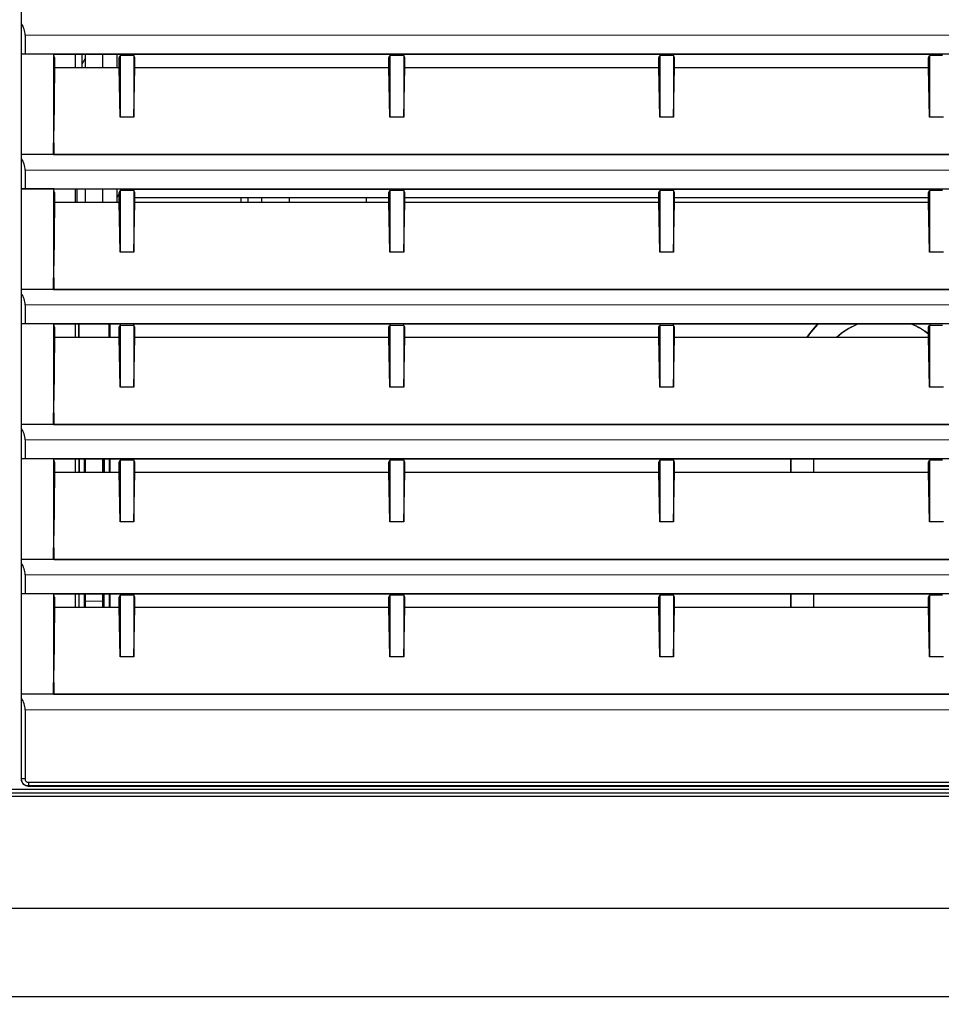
# Model space of a CAD drawing. Header units: millimetres. Extents: x 0 to 1118, y 0 to 864.
# Tile 84 of 117: x 855 to 882, y 429 to 457. Entities that reach past the tile are written whole.
import ezdxf

# ---------------------------------------------------------------- set-up
doc = ezdxf.new("R2010")
doc.units = ezdxf.units.MM
doc.styles.add('SLDTEXTSTYLE0', font='TXT', dxfattribs={"width": 0.75})
doc.dimstyles.new('SLDDIMSTYLE0', dxfattribs={"dimtxt": 3.175, "dimasz": 3.302, "dimexe": 0, "dimexo": 0.0625, "dimgap": 0.79375, "dimtad": 0, "dimtih": 1, "dimtoh": 1, "dimdec": 1, "dimlfac": 5, "dimrnd": 1e-09, "dimzin": 4, "dimdsep": 46, "dimtxsty": 'SLDTEXTSTYLE0', "dimsah": 1, "dimcen": 0.09, "dimadec": 0, "dimazin": 1, "dimtfac": 1, "dimtdec": 1, "dimtofl": 0, "dimtmove": 0, "dimatfit": 3, "dimfxl": 1, "dimfrac": 2, "dimtolj": 1, "dimtzin": 12, "dimarcsym": 0})
doc.dimstyles.new('SLDDIMSTYLE4', dxfattribs={"dimtxt": 3.175, "dimasz": 3.302, "dimexe": 0, "dimexo": 0.0625, "dimgap": 0.79375, "dimtad": 0, "dimtih": 1, "dimtoh": 1, "dimlfac": 5, "dimrnd": 1e-09, "dimzin": 12, "dimdsep": 46, "dimtxsty": 'SLDTEXTSTYLE0', "dimsah": 1, "dimcen": 0.09, "dimadec": 0, "dimazin": 3, "dimtfac": 1, "dimtofl": 0, "dimtmove": 0, "dimatfit": 3, "dimfxl": 1, "dimfrac": 2, "dimtolj": 1, "dimtzin": 12, "dimarcsym": 0})

# ---------------------------------------------------------------- blocks, each defined once
blk = doc.blocks.new('_D_6')
at = {"color": 7, "linetype": 'Continuous', "lineweight": 0}
for p, q in [((972.807, 434.97), (972.807, 401.765)), ((835.201, 433.87), (835.201, 401.765)), ((898.53, 407.46), (897.563, 407.46)), ((897.563, 407.46), (897.563, 402.419)), ((909.087, 407.46), (910.055, 407.46)), ((910.055, 407.46), (910.055, 402.419)), ((835.201, 404.94), (885.393, 404.94)), ((972.807, 404.94), (911.668, 404.94)), ((897.563, 402.419), (898.53, 402.419)), ((910.055, 402.419), (909.087, 402.419))]:
    blk.add_line(p, q, dxfattribs=at)
at = {"color": 7, "linetype": 'Continuous', "lineweight": 18}
for points in [[(835.201, 404.94), (838.503, 404.432), (838.503, 405.448)], [(972.807, 404.94), (969.505, 405.448), (969.505, 404.432)]]:
    blk.add_solid(points, dxfattribs=at)
at = {"color": 7, "linetype": 'Continuous', "lineweight": 18, "char_height": 3.175, "attachment_point": 1, "style": 'SLDTEXTSTYLE0'}
for s, insert in [('688.0', (886.039, 406.512)), ('27.09', (898.53, 406.512))]:
    blk.add_mtext(s, dxfattribs=dict(at, insert=insert))
blk = doc.blocks.new('_D_8')
at = {"color": 7, "linetype": 'Continuous', "lineweight": 0}
for p, q in [((796.797, 453.87), (796.797, 389.765)), ((972.807, 434.97), (972.807, 389.765)), ((796.797, 392.94), (887.046, 392.94)), ((972.807, 392.94), (916.605, 392.94))]:
    blk.add_line(p, q, dxfattribs=at)
at = {"color": 7, "linetype": 'Continuous', "lineweight": 18}
for points in [[(796.797, 392.94), (800.099, 392.432), (800.099, 393.448)], [(972.807, 392.94), (969.505, 393.448), (969.505, 392.432)]]:
    blk.add_solid(points, dxfattribs=at)
at = {"color": 7, "linetype": 'Continuous', "lineweight": 18, "insert": (887.046, 394.512), "char_height": 3.175, "attachment_point": 1, "style": 'SLDTEXTSTYLE0'}
blk.add_mtext("DIMENSION 'C'", dxfattribs=at)

msp = doc.modelspace()

# ---------------------------------------------------------------- linework, layer by layer
at = {"color": 7, "linetype": 'Continuous', "lineweight": 25}
for p, q in [((855.3504, 493.6465), (855.3504, 435.2325)), ((855.3556, 456.1958), (855.3556, 457.0712)), ((855.4592, 456.7395), (855.4592, 456.1993)), ((855.3539, 456.1923), (855.3556, 456.1958)), ((856.3039, 456.1923), (855.3539, 456.1923)), ((855.3539, 453.2867), (855.3539, 456.1923)), ((855.3556, 456.1958), (855.4592, 456.1993)), ((855.4592, 456.1993), (924.5556, 456.1993)), ((856.3039, 456.1923), (856.2839, 456.1923)), ((856.2839, 456.1923), (856.2839, 453.287)), ((856.2906, 456.1656), (856.2839, 456.1923)), ((856.2906, 456.1656), (856.2996, 456.1837)), ((856.3083, 456.0945), (856.2906, 456.1656)), ((858.2128, 456.1837), (856.2996, 456.1837)), ((856.3083, 456.0945), (856.3083, 455.8079)), ((856.9098, 456.1837), (856.9098, 455.8079)), ((857.1074, 455.8079), (857.1074, 456.1837)), ((857.2074, 455.8079), (857.2074, 456.1837)), ((857.7074, 455.8079), (857.7074, 456.1837)), ((858.1074, 456.1837), (858.1074, 455.8079)), ((858.1795, 456.0945), (858.2074, 456.1504)), ((858.1795, 455.8079), (858.1795, 456.0945)), ((858.2295, 456.1504), (858.2074, 456.1504)), ((858.2074, 456.1504), (858.2074, 454.3672)), ((858.2128, 456.1837), (858.2295, 456.1504)), ((858.5853, 456.1504), (858.2295, 456.1504)), ((858.602, 456.1837), (858.5853, 456.1504)), ((858.6074, 456.1504), (858.5853, 456.1504)), ((866.0128, 456.1837), (858.602, 456.1837)), ((858.6074, 456.1504), (858.6074, 454.3672)), ((858.6353, 456.0945), (858.6074, 456.1504)), ((858.6353, 455.8079), (858.6353, 456.0945)), ((865.9795, 456.0945), (866.0074, 456.1504)), ((865.9795, 455.8079), (865.9795, 456.0945)), ((866.0074, 456.1504), (866.0074, 454.3672)), ((866.0295, 456.1504), (866.0074, 456.1504)), ((866.0128, 456.1837), (866.0295, 456.1504)), ((866.3853, 456.1504), (866.0295, 456.1504)), ((866.402, 456.1837), (866.3853, 456.1504)), ((866.4074, 456.1504), (866.3853, 456.1504)), ((873.8128, 456.1837), (866.402, 456.1837)), ((866.4074, 456.1504), (866.4074, 454.3672)), ((866.4353, 456.0945), (866.4074, 456.1504)), ((866.4353, 455.8079), (866.4353, 456.0945)), ((873.7795, 456.0945), (873.8074, 456.1504)), ((873.7795, 455.8079), (873.7795, 456.0945)), ((873.8295, 456.1504), (873.8074, 456.1504)), ((873.8074, 456.1504), (873.8074, 454.3672)), ((873.8128, 456.1837), (873.8295, 456.1504)), ((874.1853, 456.1504), (873.8295, 456.1504)), ((874.202, 456.1837), (874.1853, 456.1504)), ((874.2074, 456.1504), (874.1853, 456.1504)), ((881.6128, 456.1837), (874.202, 456.1837)), ((874.2074, 456.1504), (874.2074, 454.3672)), ((874.2353, 456.0945), (874.2074, 456.1504)), ((874.2353, 455.8079), (874.2353, 456.0945)), ((881.5795, 456.0945), (881.6074, 456.1504)), ((881.5795, 455.8079), (881.5795, 456.0945)), ((881.6074, 456.1504), (881.6074, 454.3672)), ((881.6295, 456.1504), (881.6074, 456.1504)), ((881.6128, 456.1837), (881.6295, 456.1504)), ((881.9853, 456.1504), (881.6295, 456.1504)), ((856.3083, 455.8079), (856.2906, 453.9746)), ((856.3083, 455.8079), (858.1795, 455.8079)), ((858.2074, 454.3672), (858.1795, 455.8079)), ((858.6074, 454.3672), (858.6353, 455.8079)), ((858.6353, 455.8079), (865.9795, 455.8079)), ((866.0074, 454.3672), (865.9795, 455.8079)), ((866.4074, 454.3672), (866.4353, 455.8079)), ((866.4353, 455.8079), (873.7795, 455.8079)), ((873.8074, 454.3672), (873.7795, 455.8079)), ((874.2074, 454.3672), (874.2353, 455.8079)), ((874.2353, 455.8079), (881.5795, 455.8079)), ((881.6074, 454.3672), (881.5795, 455.8079)), ((858.6074, 454.3672), (858.2074, 454.3672)), ((866.4074, 454.3672), (866.0074, 454.3672)), ((874.2074, 454.3672), (873.8074, 454.3672)), ((882.0074, 454.3672), (881.6074, 454.3672)), ((856.2839, 453.287), (856.2906, 453.9746)), ((924.6609, 453.2867), (855.3539, 453.2867)), ((855.3556, 452.2958), (855.3556, 453.1712)), ((856.2839, 453.287), (856.3039, 453.2867)), ((856.3039, 453.2867), (923.7109, 453.2867)), ((855.4592, 452.8395), (855.4592, 452.2993)), ((855.3539, 452.2923), (855.3556, 452.2958)), ((856.3039, 452.2923), (855.3539, 452.2923)), ((855.3539, 449.3867), (855.3539, 452.2923)), ((855.3556, 452.2958), (855.4592, 452.2993)), ((855.4592, 452.2993), (924.5556, 452.2993)), ((856.3039, 452.2923), (856.2839, 452.2923)), ((856.2839, 452.2923), (856.2839, 449.387)), ((856.2906, 452.2656), (856.2839, 452.2923)), ((856.2906, 452.2656), (856.2996, 452.2837)), ((856.3083, 452.1945), (856.2906, 452.2656)), ((858.2128, 452.2837), (856.2996, 452.2837)), ((856.9098, 452.2837), (856.9098, 451.9079)), ((856.9674, 451.9079), (856.9674, 452.2837)), ((857.2074, 451.9079), (857.2074, 452.2837)), ((857.7074, 451.9079), (857.7074, 452.2837)), ((858.1074, 452.2837), (858.1074, 451.9079)), ((858.1795, 452.1945), (858.2074, 452.2504)), ((858.2295, 452.2504), (858.2074, 452.2504)), ((858.2074, 452.2504), (858.2074, 450.4672)), ((858.2128, 452.2837), (858.2295, 452.2504)), ((858.5853, 452.2504), (858.2295, 452.2504)), ((858.602, 452.2837), (858.5853, 452.2504)), ((858.6074, 452.2504), (858.5853, 452.2504)), ((866.0128, 452.2837), (858.602, 452.2837)), ((858.6074, 452.2504), (858.6074, 450.4672)), ((858.6353, 452.1945), (858.6074, 452.2504)), ((865.9795, 452.1945), (866.0074, 452.2504)), ((866.0295, 452.2504), (866.0074, 452.2504)), ((866.0074, 452.2504), (866.0074, 450.4672)), ((866.0128, 452.2837), (866.0295, 452.2504)), ((866.3853, 452.2504), (866.0295, 452.2504)), ((866.402, 452.2837), (866.3853, 452.2504)), ((866.4074, 452.2504), (866.3853, 452.2504)), ((873.8128, 452.2837), (866.402, 452.2837)), ((866.4074, 452.2504), (866.4074, 450.4672)), ((866.4353, 452.1945), (866.4074, 452.2504)), ((873.7795, 452.1945), (873.8074, 452.2504)), ((873.8295, 452.2504), (873.8074, 452.2504)), ((873.8074, 452.2504), (873.8074, 450.4672)), ((873.8128, 452.2837), (873.8295, 452.2504)), ((874.1853, 452.2504), (873.8295, 452.2504)), ((874.202, 452.2837), (874.1853, 452.2504)), ((874.2074, 452.2504), (874.1853, 452.2504)), ((881.6128, 452.2837), (874.202, 452.2837)), ((874.2074, 452.2504), (874.2074, 450.4672)), ((874.2353, 452.1945), (874.2074, 452.2504)), ((881.5795, 452.1945), (881.6074, 452.2504)), ((881.6295, 452.2504), (881.6074, 452.2504)), ((881.6074, 452.2504), (881.6074, 450.4672)), ((881.6128, 452.2837), (881.6295, 452.2504)), ((881.9853, 452.2504), (881.6295, 452.2504)), ((856.3083, 452.1945), (856.3083, 451.9079)), ((858.1795, 451.9079), (858.1795, 452.1945)), ((858.6353, 451.9079), (858.6353, 452.1945)), ((865.9795, 452.0395), (858.6353, 452.0395)), ((861.7074, 451.9079), (861.7074, 452.0395)), ((861.9074, 451.9079), (861.9074, 452.0395)), ((862.3074, 451.9079), (862.3074, 452.0395)), ((863.0894, 452.0395), (863.0894, 451.9079)), ((865.3254, 451.9079), (865.3254, 452.0395)), ((865.9795, 451.9079), (865.9795, 452.1945)), ((866.4353, 451.9079), (866.4353, 452.1945)), ((873.7795, 452.0395), (866.4353, 452.0395)), ((873.7795, 451.9079), (873.7795, 452.1945)), ((874.2353, 451.9079), (874.2353, 452.1945)), ((881.5795, 452.0395), (874.2353, 452.0395)), ((881.5795, 451.9079), (881.5795, 452.1945)), ((856.3083, 451.9079), (856.2906, 450.0746)), ((856.3083, 451.9079), (858.1795, 451.9079)), ((858.2074, 450.4672), (858.1795, 451.9079)), ((858.6074, 450.4672), (858.6353, 451.9079)), ((858.6353, 451.9079), (865.9795, 451.9079)), ((866.0074, 450.4672), (865.9795, 451.9079)), ((866.4074, 450.4672), (866.4353, 451.9079)), ((866.4353, 451.9079), (873.7795, 451.9079)), ((873.8074, 450.4672), (873.7795, 451.9079)), ((874.2074, 450.4672), (874.2353, 451.9079)), ((874.2353, 451.9079), (881.5795, 451.9079)), ((881.6074, 450.4672), (881.5795, 451.9079)), ((858.6074, 450.4672), (858.2074, 450.4672)), ((866.4074, 450.4672), (866.0074, 450.4672)), ((874.2074, 450.4672), (873.8074, 450.4672)), ((882.0074, 450.4672), (881.6074, 450.4672)), ((856.2839, 449.387), (856.2906, 450.0746)), ((924.6609, 449.3867), (855.3539, 449.3867)), ((855.3556, 448.3958), (855.3556, 449.2712)), ((856.2839, 449.387), (856.3039, 449.3867)), ((856.3039, 449.3867), (923.7109, 449.3867)), ((855.4592, 448.9395), (855.4592, 448.3993)), ((855.3539, 448.3923), (855.3556, 448.3958)), ((856.3039, 448.3923), (855.3539, 448.3923)), ((855.3539, 445.4867), (855.3539, 448.3923)), ((855.3556, 448.3958), (855.4592, 448.3993)), ((855.4592, 448.3993), (924.5556, 448.3993)), ((856.3039, 448.3923), (856.2839, 448.3923)), ((856.2839, 448.3923), (856.2839, 445.487)), ((856.2906, 448.3656), (856.2839, 448.3923)), ((856.2906, 448.3656), (856.2996, 448.3837)), ((856.3083, 448.2945), (856.2906, 448.3656)), ((858.2128, 448.3837), (856.2996, 448.3837)), ((856.3083, 448.2945), (856.3083, 448.0079)), ((856.9098, 448.3837), (856.9098, 448.0079)), ((857.0174, 448.0079), (857.0174, 448.3837)), ((857.0274, 448.0079), (857.0274, 448.3837)), ((857.8874, 448.0079), (857.8874, 448.3837)), ((857.8974, 448.0079), (857.8974, 448.3837)), ((857.9074, 448.3837), (857.9074, 448.0079)), ((858.1795, 448.2945), (858.2074, 448.3504)), ((858.1795, 448.0079), (858.1795, 448.2945)), ((858.2295, 448.3504), (858.2074, 448.3504)), ((858.2074, 448.3504), (858.2074, 446.5672)), ((858.2128, 448.3837), (858.2295, 448.3504)), ((858.5853, 448.3504), (858.2295, 448.3504)), ((858.602, 448.3837), (858.5853, 448.3504)), ((858.6074, 448.3504), (858.5853, 448.3504)), ((866.0128, 448.3837), (858.602, 448.3837)), ((858.6074, 448.3504), (858.6074, 446.5672)), ((858.6353, 448.2945), (858.6074, 448.3504)), ((858.6353, 448.0079), (858.6353, 448.2945)), ((865.9795, 448.2945), (866.0074, 448.3504)), ((865.9795, 448.0079), (865.9795, 448.2945)), ((866.0295, 448.3504), (866.0074, 448.3504)), ((866.0074, 448.3504), (866.0074, 446.5672)), ((866.0128, 448.3837), (866.0295, 448.3504)), ((866.3853, 448.3504), (866.0295, 448.3504)), ((866.402, 448.3837), (866.3853, 448.3504)), ((866.4074, 448.3504), (866.3853, 448.3504)), ((873.8128, 448.3837), (866.402, 448.3837)), ((866.4074, 448.3504), (866.4074, 446.5672)), ((866.4353, 448.2945), (866.4074, 448.3504)), ((866.4353, 448.0079), (866.4353, 448.2945)), ((873.7795, 448.2945), (873.8074, 448.3504)), ((873.7795, 448.0079), (873.7795, 448.2945)), ((873.8295, 448.3504), (873.8074, 448.3504)), ((873.8074, 448.3504), (873.8074, 446.5672)), ((873.8128, 448.3837), (873.8295, 448.3504)), ((874.1853, 448.3504), (873.8295, 448.3504)), ((874.202, 448.3837), (874.1853, 448.3504)), ((874.2074, 448.3504), (874.1853, 448.3504)), ((881.6128, 448.3837), (874.202, 448.3837)), ((874.2074, 448.3504), (874.2074, 446.5672)), ((874.2353, 448.2945), (874.2074, 448.3504)), ((874.2353, 448.0079), (874.2353, 448.2945)), ((881.5795, 448.2945), (881.6074, 448.3504)), ((881.5795, 448.0079), (881.5795, 448.2945)), ((881.6295, 448.3504), (881.6074, 448.3504)), ((881.6074, 448.3504), (881.6074, 446.5672)), ((881.6128, 448.3837), (881.6295, 448.3504)), ((881.9853, 448.3504), (881.6295, 448.3504)), ((856.3083, 448.0079), (856.2906, 446.1746)), ((856.3083, 448.0079), (858.1795, 448.0079)), ((858.2074, 446.5672), (858.1795, 448.0079)), ((858.6074, 446.5672), (858.6353, 448.0079)), ((858.6353, 448.0079), (865.9795, 448.0079)), ((866.0074, 446.5672), (865.9795, 448.0079)), ((866.4074, 446.5672), (866.4353, 448.0079)), ((866.4353, 448.0079), (873.7795, 448.0079)), ((873.8074, 446.5672), (873.7795, 448.0079)), ((874.2074, 446.5672), (874.2353, 448.0079)), ((874.2353, 448.0079), (881.5795, 448.0079)), ((881.6074, 446.5672), (881.5795, 448.0079)), ((858.6074, 446.5672), (858.2074, 446.5672)), ((866.4074, 446.5672), (866.0074, 446.5672)), ((874.2074, 446.5672), (873.8074, 446.5672)), ((882.0074, 446.5672), (881.6074, 446.5672)), ((856.2839, 445.487), (856.2906, 446.1746)), ((924.6609, 445.4867), (855.3539, 445.4867)), ((856.2839, 445.487), (856.3039, 445.4867)), ((856.3039, 445.4867), (923.7109, 445.4867)), ((855.3556, 444.4958), (855.3556, 445.3712)), ((855.4592, 445.0395), (855.4592, 444.4993)), ((855.3539, 444.4923), (855.3556, 444.4958)), ((856.3039, 444.4923), (855.3539, 444.4923)), ((855.3539, 441.5867), (855.3539, 444.4923)), ((855.3556, 444.4958), (855.4592, 444.4993)), ((855.4592, 444.4993), (924.5556, 444.4993)), ((856.3039, 444.4923), (856.2839, 444.4923)), ((856.2839, 444.4923), (856.2839, 441.587)), ((856.2906, 444.4656), (856.2839, 444.4923)), ((856.2906, 444.4656), (856.2996, 444.4837)), ((856.3083, 444.3945), (856.2906, 444.4656)), ((858.2128, 444.4837), (856.2996, 444.4837)), ((856.3083, 444.3945), (856.3083, 444.1079)), ((856.9098, 444.4837), (856.9098, 444.1079)), ((857.0174, 444.4837), (857.0174, 444.1079)), ((857.0274, 444.4837), (857.0274, 444.1079)), ((857.1674, 444.4837), (857.1674, 444.1079)), ((857.1774, 444.4837), (857.1774, 444.1079)), ((857.1874, 444.4837), (857.1874, 444.1079)), ((857.2074, 444.1079), (857.2074, 444.4837)), ((857.7074, 444.1079), (857.7074, 444.4837)), ((857.7274, 444.4837), (857.7274, 444.1079)), ((857.7374, 444.4837), (857.7374, 444.1079)), ((857.7474, 444.4837), (857.7474, 444.1079)), ((857.8874, 444.4837), (857.8874, 444.1079)), ((857.8974, 444.4837), (857.8974, 444.1079)), ((857.9074, 444.4837), (857.9074, 444.1079)), ((858.1795, 444.3945), (858.2074, 444.4504)), ((858.1795, 444.1079), (858.1795, 444.3945)), ((858.2295, 444.4504), (858.2074, 444.4504)), ((858.2074, 444.4504), (858.2074, 442.6672)), ((858.2128, 444.4837), (858.2295, 444.4504)), ((858.5853, 444.4504), (858.2295, 444.4504)), ((858.602, 444.4837), (858.5853, 444.4504)), ((858.6074, 444.4504), (858.5853, 444.4504)), ((866.0128, 444.4837), (858.602, 444.4837)), ((858.6074, 444.4504), (858.6074, 442.6672)), ((858.6353, 444.3945), (858.6074, 444.4504)), ((858.6353, 444.1079), (858.6353, 444.3945)), ((865.9795, 444.3945), (866.0074, 444.4504)), ((865.9795, 444.1079), (865.9795, 444.3945)), ((866.0074, 444.4504), (866.0074, 442.6672)), ((866.0295, 444.4504), (866.0074, 444.4504)), ((866.0128, 444.4837), (866.0295, 444.4504)), ((866.3853, 444.4504), (866.0295, 444.4504)), ((866.402, 444.4837), (866.3853, 444.4504)), ((866.4074, 444.4504), (866.3853, 444.4504)), ((873.8128, 444.4837), (866.402, 444.4837)), ((866.4074, 444.4504), (866.4074, 442.6672)), ((866.4353, 444.3945), (866.4074, 444.4504)), ((866.4353, 444.1079), (866.4353, 444.3945)), ((873.7795, 444.3945), (873.8074, 444.4504)), ((873.7795, 444.1079), (873.7795, 444.3945)), ((873.8295, 444.4504), (873.8074, 444.4504)), ((873.8074, 444.4504), (873.8074, 442.6672)), ((873.8128, 444.4837), (873.8295, 444.4504)), ((874.1853, 444.4504), (873.8295, 444.4504)), ((874.202, 444.4837), (874.1853, 444.4504)), ((874.2074, 444.4504), (874.1853, 444.4504)), ((881.6128, 444.4837), (874.202, 444.4837)), ((874.2074, 444.4504), (874.2074, 442.6672)), ((874.2353, 444.3945), (874.2074, 444.4504)), ((874.2353, 444.1079), (874.2353, 444.3945)), ((877.5994, 444.1079), (877.5994, 444.4837)), ((878.2594, 444.1079), (878.2594, 444.4837)), ((881.5795, 444.3945), (881.6074, 444.4504)), ((881.5795, 444.1079), (881.5795, 444.3945)), ((881.6074, 444.4504), (881.6074, 442.6672)), ((881.6295, 444.4504), (881.6074, 444.4504)), ((881.6128, 444.4837), (881.6295, 444.4504)), ((881.9853, 444.4504), (881.6295, 444.4504)), ((856.3083, 444.1079), (856.2906, 442.2746)), ((856.3083, 444.1079), (858.1795, 444.1079)), ((858.2074, 442.6672), (858.1795, 444.1079)), ((858.6074, 442.6672), (858.6353, 444.1079)), ((858.6353, 444.1079), (865.9795, 444.1079)), ((866.0074, 442.6672), (865.9795, 444.1079)), ((866.4074, 442.6672), (866.4353, 444.1079)), ((866.4353, 444.1079), (873.7795, 444.1079)), ((873.8074, 442.6672), (873.7795, 444.1079)), ((874.2074, 442.6672), (874.2353, 444.1079)), ((874.2353, 444.1079), (881.5795, 444.1079)), ((881.6074, 442.6672), (881.5795, 444.1079)), ((858.6074, 442.6672), (858.2074, 442.6672)), ((866.4074, 442.6672), (866.0074, 442.6672)), ((874.2074, 442.6672), (873.8074, 442.6672)), ((882.0074, 442.6672), (881.6074, 442.6672)), ((856.2839, 441.587), (856.2906, 442.2746)), ((924.6609, 441.5867), (855.3539, 441.5867)), ((855.3556, 440.5958), (855.3556, 441.4712)), ((856.2839, 441.587), (856.3039, 441.5867)), ((856.3039, 441.5867), (923.7109, 441.5867)), ((855.4592, 441.1395), (855.4592, 440.5993)), ((855.3539, 440.5923), (855.3556, 440.5958)), ((856.3039, 440.5923), (855.3539, 440.5923)), ((855.3539, 437.6867), (855.3539, 440.5923)), ((855.3556, 440.5958), (855.4592, 440.5993)), ((855.4592, 440.5993), (924.5556, 440.5993)), ((856.3039, 440.5923), (856.2839, 440.5923)), ((856.2839, 440.5923), (856.2839, 437.687)), ((856.2906, 440.5656), (856.2839, 440.5923)), ((856.2906, 440.5656), (856.2996, 440.5837)), ((858.2128, 440.5837), (856.2996, 440.5837)), ((856.9098, 440.5837), (856.9098, 440.2079)), ((857.0174, 440.5837), (857.0174, 440.2079)), ((857.1774, 440.5837), (857.1774, 440.2079)), ((857.2074, 440.376), (857.2074, 440.5837)), ((857.7074, 440.376), (857.7074, 440.5837)), ((857.7374, 440.5837), (857.7374, 440.2079)), ((857.8974, 440.5837), (857.8974, 440.2079)), ((857.9074, 440.5837), (857.9074, 440.2079)), ((858.2128, 440.5837), (858.2295, 440.5504)), ((858.602, 440.5837), (858.5853, 440.5504)), ((866.0128, 440.5837), (858.602, 440.5837)), ((866.0128, 440.5837), (866.0295, 440.5504)), ((866.402, 440.5837), (866.3853, 440.5504)), ((873.8128, 440.5837), (866.402, 440.5837)), ((873.8128, 440.5837), (873.8295, 440.5504)), ((874.202, 440.5837), (874.1853, 440.5504)), ((881.6128, 440.5837), (874.202, 440.5837)), ((877.5994, 440.2079), (877.5994, 440.5837)), ((878.2594, 440.2079), (878.2594, 440.5837)), ((881.6128, 440.5837), (881.6295, 440.5504)), ((856.3083, 440.4945), (856.2906, 440.5656)), ((856.3083, 440.4945), (856.3083, 440.2079)), ((857.2074, 440.2079), (857.2074, 440.376)), ((857.7074, 440.2079), (857.7074, 440.376)), ((858.1795, 440.4945), (858.2074, 440.5504)), ((858.1795, 440.2079), (858.1795, 440.4945)), ((858.2295, 440.5504), (858.2074, 440.5504)), ((858.2074, 440.5504), (858.2074, 438.7672)), ((858.5853, 440.5504), (858.2295, 440.5504)), ((858.6074, 440.5504), (858.5853, 440.5504)), ((858.6074, 440.5504), (858.6074, 438.7672)), ((858.6353, 440.4945), (858.6074, 440.5504)), ((858.6353, 440.2079), (858.6353, 440.4945)), ((865.9795, 440.4945), (866.0074, 440.5504)), ((865.9795, 440.2079), (865.9795, 440.4945)), ((866.0295, 440.5504), (866.0074, 440.5504)), ((866.0074, 440.5504), (866.0074, 438.7672)), ((866.3853, 440.5504), (866.0295, 440.5504)), ((866.4074, 440.5504), (866.3853, 440.5504)), ((866.4074, 440.5504), (866.4074, 438.7672)), ((866.4353, 440.4945), (866.4074, 440.5504)), ((866.4353, 440.2079), (866.4353, 440.4945)), ((873.7795, 440.4945), (873.8074, 440.5504)), ((873.7795, 440.2079), (873.7795, 440.4945)), ((873.8295, 440.5504), (873.8074, 440.5504)), ((873.8074, 440.5504), (873.8074, 438.7672)), ((874.1853, 440.5504), (873.8295, 440.5504)), ((874.2074, 440.5504), (874.1853, 440.5504)), ((874.2074, 440.5504), (874.2074, 438.7672)), ((874.2353, 440.4945), (874.2074, 440.5504)), ((874.2353, 440.2079), (874.2353, 440.4945)), ((881.5795, 440.4945), (881.6074, 440.5504)), ((881.5795, 440.2079), (881.5795, 440.4945)), ((881.6295, 440.5504), (881.6074, 440.5504)), ((881.6074, 440.5504), (881.6074, 438.7672)), ((881.9853, 440.5504), (881.6295, 440.5504)), ((856.3083, 440.2079), (856.2906, 438.3746)), ((856.3083, 440.2079), (858.1795, 440.2079)), ((858.2074, 438.7672), (858.1795, 440.2079)), ((858.6074, 438.7672), (858.6353, 440.2079)), ((858.6353, 440.2079), (865.9795, 440.2079)), ((866.0074, 438.7672), (865.9795, 440.2079)), ((866.4074, 438.7672), (866.4353, 440.2079)), ((866.4353, 440.2079), (873.7795, 440.2079)), ((873.8074, 438.7672), (873.7795, 440.2079)), ((874.2074, 438.7672), (874.2353, 440.2079)), ((874.2353, 440.2079), (881.5795, 440.2079)), ((881.6074, 438.7672), (881.5795, 440.2079)), ((858.6074, 438.7672), (858.2074, 438.7672)), ((866.4074, 438.7672), (866.0074, 438.7672)), ((874.2074, 438.7672), (873.8074, 438.7672)), ((882.0074, 438.7672), (881.6074, 438.7672)), ((856.2839, 437.687), (856.2906, 438.3746)), ((924.6609, 437.6867), (855.3539, 437.6867)), ((855.3556, 435.2377), (855.3556, 437.5712)), ((856.2839, 437.687), (856.3039, 437.6867)), ((856.3039, 437.6867), (923.7109, 437.6867)), ((855.4592, 437.2395), (855.4592, 435.2377)), ((855.4592, 435.2377), (855.3556, 435.2377)), ((847.2062, 434.9395), (963.2086, 434.9395)), ((855.2574, 434.9447), (924.7574, 434.9447)), ((855.5504, 435.0325), (924.4644, 435.0325)), ((855.5556, 435.1413), (924.4592, 435.1413)), ((855.5556, 435.1413), (855.5556, 435.0378)), ((924.4592, 435.0378), (855.5556, 435.0378)), ((847.2062, 434.8395), (963.2086, 434.8395)), ((847.2096, 434.7429), (963.2052, 434.7429)), ((847.2661, 431.5036), (963.1486, 431.5036)), ((961.3402, 428.9395), (849.0746, 428.9395))]:
    msp.add_line(p, q, dxfattribs=at)
at = {"color": 7, "linetype": 'Continuous', "lineweight": 18}
for p, q in [((855.4592, 456.7395), (924.5556, 456.7395)), ((856.3039, 456.1923), (856.2996, 456.1837)), ((856.2906, 453.9746), (856.3039, 453.2867)), ((855.4592, 452.8395), (924.5556, 452.8395)), ((856.3039, 452.2923), (856.2996, 452.2837)), ((866.0163, 452.2768), (858.5985, 452.2768)), ((873.8163, 452.2768), (866.3985, 452.2768)), ((881.6163, 452.2768), (874.1985, 452.2768)), ((856.2906, 450.0746), (856.3039, 449.3867)), ((855.4592, 448.9395), (924.5556, 448.9395)), ((856.3039, 448.3923), (856.2996, 448.3837)), ((856.2906, 446.1746), (856.3039, 445.4867)), ((855.4592, 445.0395), (924.5556, 445.0395)), ((856.3039, 444.4923), (856.2996, 444.4837)), ((877.6094, 444.1079), (877.6094, 444.4837)), ((878.2494, 444.1079), (878.2494, 444.4837)), ((856.2906, 442.2746), (856.3039, 441.5867)), ((855.4592, 441.1395), (924.5556, 441.1395)), ((856.3039, 440.5923), (856.2996, 440.5837)), ((857.0274, 440.5837), (857.0274, 440.2079)), ((857.1674, 440.5837), (857.1674, 440.2079)), ((857.1874, 440.5837), (857.1874, 440.2079)), ((857.7274, 440.5837), (857.7274, 440.2079)), ((857.7474, 440.5837), (857.7474, 440.2079)), ((857.8874, 440.5837), (857.8874, 440.2079)), ((877.6094, 440.2079), (877.6094, 440.5837)), ((878.2494, 440.2079), (878.2494, 440.5837)), ((857.7074, 440.376), (857.2074, 440.376)), ((856.2906, 438.3746), (856.3039, 437.6867)), ((855.4592, 437.2395), (924.5556, 437.2395)), ((855.3504, 435.2325), (855.3556, 435.2377)), ((855.5556, 435.0378), (855.5504, 435.0325))]:
    msp.add_line(p, q, dxfattribs=at)
at = {"color": 7, "linetype": 'Continuous', "lineweight": 25, "flags": 128}
msp.add_lwpolyline([(878.0651, 448.0079), (878.1704, 448.1528), (878.3721, 448.3837)], dxfattribs=at)
at = {"color": 7, "linetype": 'Continuous', "lineweight": 18, "flags": 128}
msp.add_lwpolyline([(878.0772, 448.0079), (878.1783, 448.1467), (878.3861, 448.3837)], dxfattribs=at)
at = {"color": 7, "linetype": 'Continuous', "lineweight": 25}
for centre, radius, start, end in [((858.064, 455.4395), 1.0663, 143.45085, 153.78305), ((858.3503, 451.9782), 0.243, 133.9184, 177.96689), ((880.3074, 446.4895), 2.048, 112.34733, 132.15077), ((880.3074, 446.4895), 2.048, 51.60138, 67.65267)]:
    msp.add_arc(centre, radius, start, end, dxfattribs=at)
at = {"color": 7, "linetype": 'Continuous', "lineweight": 18}
for start, end in [(113.01511, 132.45743), (51.8217, 66.98489)]:
    msp.add_arc((880.3074, 446.4895), 2.058, start, end, dxfattribs=at)
at = {"color": 7, "linetype": 'Continuous', "lineweight": 25}
for centre, major_axis, ratio, start_param, end_param in [((855.3469, 456.7395), (0, 0.6), 0.0174551, 5.2980286, 5.5534577), ((854.8379, 456.7395), (0.6213, 0), 0.9656888, 0, 0.5856396), ((855.3469, 452.8395), (0, 0.6), 0.0174551, 5.2980286, 5.5534577), ((854.8379, 452.8395), (0.6213, 0), 0.9656888, 0, 0.5856396), ((855.3469, 448.9395), (0, 0.6), 0.0174551, 5.2980286, 5.5534577), ((854.8379, 448.9395), (0.6213, 0), 0.9656888, 0, 0.5856396), ((855.3469, 445.0395), (0, 0.6), 0.0174551, 5.2980286, 5.5534577), ((854.8379, 445.0395), (0.6213, 0), 0.9656888, 0, 0.5856396), ((855.3469, 441.1395), (0, 0.6), 0.0174551, 5.2980286, 5.5534577), ((854.8379, 441.1395), (0.6213, 0), 0.9656888, 0, 0.5856396), ((855.3469, 437.2395), (0, 0.6), 0.0174551, 5.2980286, 5.5534577), ((854.8379, 437.2395), (0.6213, 0), 0.9656888, 0, 0.5856396), ((855.5504, 435.2326), (0.1415, 0.1415), 0.9996955, 2.3563468, 3.9268385)]:
    msp.add_ellipse(centre, major_axis=major_axis, ratio=ratio, start_param=start_param, end_param=end_param, dxfattribs=at)
msp.add_open_spline([(855.5556, 435.0378), (855.5294, 435.0408), (855.477, 435.0468), (855.4109, 435.093), (855.3647, 435.1591), (855.3587, 435.2115), (855.3556, 435.2377)], degree=3, dxfattribs=at)
msp.add_open_spline([(855.4592, 435.2377), (855.4594, 435.2314), (855.4599, 435.219), (855.4674, 435.1947), (855.486, 435.1682), (855.5124, 435.1494), (855.5367, 435.142), (855.5492, 435.1415), (855.5556, 435.1413)], degree=3, knots=[0, 0, 0, 0, 0.12486404, 0.24645384, 0.49986519, 0.75197357, 0.87394415, 1, 1, 1, 1], dxfattribs=at)

# ---------------------------------------------------------------- dimensions: what is measured, and where the dimension line sits
at = {"color": 7, "linetype": 'Continuous', "lineweight": 18}
dim = msp.add_linear_dim(base=(972.8074, 392.9395), p1=(796.7974, 455.1395), p2=(972.8074, 436.2395), text="DIMENSION 'C'", dimstyle='SLDDIMSTYLE4', dxfattribs=at)
dim.commit()
dim.dimension.update_dxf_attribs({"geometry": '_D_8', "text_midpoint": (901.8253, 392.9395), "dimtype": 160})
dim = msp.add_linear_dim(base=(972.8074, 404.9395), p1=(835.2008, 435.1395), p2=(972.8074, 436.2395), dimstyle='SLDDIMSTYLE0', dxfattribs=at)
dim.commit()
dim.dimension.update_dxf_attribs({"geometry": '_D_6', "text_midpoint": (898.5305, 404.9395), "dimtype": 160})

doc.saveas('drawing.dxf')
